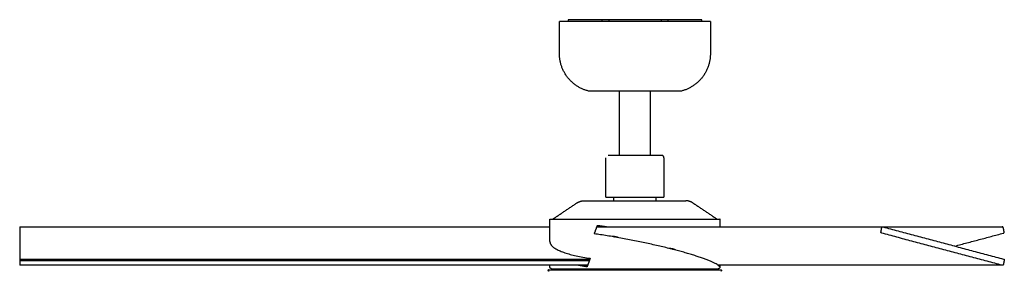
# Model space of a CAD drawing. Header units: millimetres. Extents: x 2613 to 4704, y -6438 to -5094.
# Tile 2 of 2: x 3856 to 4704, y -6438 to -6221. Entities that reach past the tile are written whole.
import ezdxf

# ---------------------------------------------------------------- set-up
doc = ezdxf.new("R2010")
doc.units = ezdxf.units.MM
doc.layers.add('Make2D$Visible$Curvas', color=7, linetype='Continuous')

msp = doc.modelspace()

# ---------------------------------------------------------------- linework, layer by layer
at = {"layer": 'Make2D$Visible$Curvas', "color": 7, "lineweight": -3, "true_color": 0xffffff}
for points, weights, knots in [([(4450.850323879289, -6222.747749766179), (4450.85032387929, -6222.747749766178), (4385.850323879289, -6222.747749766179), (4320.850323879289, -6222.747749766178), (4320.850323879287, -6222.747749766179)], [1, 0.7071067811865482, 1, 0.7071067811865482, 1], [0, 0, 0, 102.1017612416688, 102.1017612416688, 204.2035224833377, 204.2035224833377, 204.2035224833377]), ([(4345.85032387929, -6282.747749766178), (4334.823785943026, -6279.95678272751), (4327.837054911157, -6270.981281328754), (4320.850323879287, -6262.005779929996), (4320.850323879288, -6250.631509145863)], [1.000000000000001, 0.8945528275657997, 0.8945528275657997, 0.8945528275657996, 1.000000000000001], [0, 0, 0, 22.74854156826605, 22.74854156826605, 45.49708313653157, 45.49708313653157, 45.49708313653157]), ([(4450.85032387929, -6250.631509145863), (4450.85032387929, -6262.005779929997), (4443.86359284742, -6270.981281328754), (4436.87686181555, -6279.95678272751), (4425.850323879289, -6282.747749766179)], [1.000000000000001, 0.8945528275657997, 0.8945528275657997, 0.8945528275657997, 1.000000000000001], [0, 0, 0, 22.74854156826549, 22.74854156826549, 45.49708313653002, 45.49708313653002, 45.49708313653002]), ([(4425.850323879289, -6282.747749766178), (4425.850323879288, -6282.747749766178), (4385.850323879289, -6282.747749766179), (4345.850323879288, -6282.747749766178), (4345.850323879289, -6282.747749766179)], [1, 0.7071067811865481, 1, 0.7071067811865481, 1], [-125.663706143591, -125.663706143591, -125.663706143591, -62.83185307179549, -62.83185307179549, 0, 0, 0]), ([(4362.925833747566, -6338.139967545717), (4362.925833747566, -6338.139967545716), (4369.640261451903, -6338.139967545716), (4376.35468915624, -6338.139967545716), (4385.850323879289, -6338.139967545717), (4395.345958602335, -6338.139967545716), (4402.060386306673, -6338.139967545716), (4408.77481401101, -6338.139967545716), (4408.774814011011, -6338.139967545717)], [1, 0.8535533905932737, 0.8535533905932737, 0.8535533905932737, 1, 0.8535533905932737, 0.8535533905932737, 0.8535533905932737, 1], [0, 0, 0, 18.99126944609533, 18.99126944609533, 37.98253889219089, 37.98253889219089, 56.97380833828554, 56.97380833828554, 75.96507778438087, 75.96507778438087, 75.96507778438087]), ([(4410.827137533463, -6340.192291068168), (4410.827137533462, -6339.342190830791), (4410.226025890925, -6338.741079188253), (4409.624914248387, -6338.139967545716), (4408.774814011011, -6338.139967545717)], [1, 0.8535533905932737, 0.8535533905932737, 0.8535533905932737, 1], [0, 0, 0, 1.700200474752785, 1.700200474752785, 3.400400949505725, 3.400400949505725, 3.400400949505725]), ([(4342.032165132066, -6377.247749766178), (4342.032165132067, -6377.247749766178), (4385.850323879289, -6377.247749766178), (4429.668482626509, -6377.247749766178), (4429.66848262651, -6377.247749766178)], [1, 0.7071067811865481, 1, 0.7071067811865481, 1], [-137.658805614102, -137.658805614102, -137.658805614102, -68.82940280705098, -68.82940280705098, 0, 0, 0]), ([(4360.873510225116, -6374.113512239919), (4360.873510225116, -6374.113512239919), (4385.850323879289, -6374.113512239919), (4410.827137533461, -6374.113512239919), (4410.827137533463, -6374.113512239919)], [1, 0.7071067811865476, 1, 0.7071067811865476, 1], [0, 0, 0, 39.23348714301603, 39.23348714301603, 78.46697428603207, 78.46697428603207, 78.46697428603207]), ([(4312.607868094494, -6392.998050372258), (4312.607868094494, -6392.998050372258), (4385.850323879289, -6392.998050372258), (4459.092779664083, -6392.998050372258), (4459.092779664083, -6392.998050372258)], [1, 0.7071067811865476, 1, 0.7071067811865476, 1], [-230.097961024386, -230.097961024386, -230.097961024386, -115.048980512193, -115.048980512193, 0, 0, 0]), ([(4458.895052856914, -6434.202038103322), (4456.048111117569, -6429.169428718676), (4422.471551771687, -6420.218467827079), (4386.896843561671, -6410.734833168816), (4350.821300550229, -6405.789798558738)], [0.861164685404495, 0.820167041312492, 1, 0.8114826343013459, 0.8656393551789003], [-162.4202043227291, -162.4202043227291, -162.4202043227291, -83.53336710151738, -83.53336710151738, 0, 0, 0]), ([(4368.488382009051, -6408.533458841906), (4368.34696624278, -6408.502854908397), (4368.209204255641, -6408.471064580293), (4366.389761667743, -6408.05120509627), (4366.432308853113, -6407.838402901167)], [0.9645882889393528, 0.9804619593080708, 1, 0.7916504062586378, 1], [-4.875715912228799, -4.875715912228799, -4.875715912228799, -4.567527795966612, -4.567527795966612, -1.281073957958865, -1.281073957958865, -1.281073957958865]), ([(4366.774216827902, -6407.766168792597), (4367.738932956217, -6407.766168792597), (4369.558375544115, -6408.186028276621), (4371.377818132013, -6408.605887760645), (4371.335270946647, -6408.818689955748)], [1, 0.7916504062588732, 1, 0.7916504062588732, 1], [-7.853981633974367, -7.853981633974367, -7.853981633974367, -4.567527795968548, -4.567527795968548, -1.281073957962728, -1.281073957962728, -1.281073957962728]), ([(4415.715091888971, -6418.183621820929), (4416.679808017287, -6418.18362182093), (4418.499250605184, -6418.603481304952), (4420.318693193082, -6419.023340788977), (4420.276146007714, -6419.236142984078)], [1, 0.7916504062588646, 1, 0.7916504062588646, 1], [-7.853981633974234, -7.853981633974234, -7.853981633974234, -4.567527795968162, -4.567527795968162, -1.281073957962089, -1.281073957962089, -1.281073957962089]), ([(3855.860757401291, -6427.489665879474), (3855.86075740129, -6427.489665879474), (3855.86075740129, -6427.892098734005), (3855.860757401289, -6428.294531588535), (3855.860757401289, -6428.691824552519)], [1, 0.8641799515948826, 1, 0.8641799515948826, 1], [0.06717725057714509, 0.06717725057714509, 0.06717725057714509, 0.9052492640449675, 0.9052492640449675, 1.74332127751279, 1.74332127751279, 1.74332127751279]), ([(4703.355439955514, -6427.489665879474), (4703.756181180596, -6427.489665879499), (4703.95399265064, -6427.892098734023), (4704.151804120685, -6428.294531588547), (4703.946347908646, -6428.691824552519)], [1, 0.8641799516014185, 1, 0.8641799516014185, 1], [0.06717725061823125, 0.06717725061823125, 0.06717725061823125, 0.9052492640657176, 0.9052492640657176, 1.743321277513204, 1.743321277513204, 1.743321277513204]), ([(4311.259480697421, -6436.747749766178), (4311.259480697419, -6436.747749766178), (4385.850323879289, -6436.747749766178), (4460.441167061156, -6436.747749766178), (4460.441167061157, -6436.747749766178)], [1, 0.7071067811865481, 1, 0.7071067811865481, 1], [-234.3340449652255, -234.3340449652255, -234.3340449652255, -117.1670224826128, -117.1670224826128, 0, 0, 0])]:
    msp.add_rational_spline(points, weights, degree=2, knots=knots, dxfattribs=at)
for points, degree in [([(4320.850323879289, -6250.631509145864), (4320.850323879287, -6222.747749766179)], 1), ([(4328.350323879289, -6221.288310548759), (4328.350323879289, -6222.747749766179)], 1), ([(4357.350323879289, -6221.288310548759), (4331.350323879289, -6221.288310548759)], 1), ([(4363.350323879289, -6221.288310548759), (4357.350323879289, -6221.288310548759)], 1), ([(4357.350323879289, -6221.288310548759), (4357.350323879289, -6222.747749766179)], 1), ([(4408.350323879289, -6221.288310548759), (4363.350323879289, -6221.288310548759)], 1), ([(4363.350323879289, -6221.288310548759), (4363.350323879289, -6222.746613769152)], 1), ([(4408.350323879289, -6221.288310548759), (4408.350323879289, -6222.747749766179)], 1), ([(4414.351618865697, -6221.288310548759), (4408.350323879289, -6221.288310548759)], 1), ([(4440.350323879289, -6221.288310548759), (4414.350323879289, -6221.288310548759)], 1), ([(4414.350323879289, -6222.747749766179), (4414.350323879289, -6221.288310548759)], 1), ([(4443.350323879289, -6222.747188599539), (4443.350323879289, -6221.288310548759)], 1), ([(4450.850323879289, -6222.747749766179), (4450.850323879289, -6250.631509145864)], 1), ([(4372.604374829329, -6338.147749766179), (4372.604374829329, -6282.747749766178)], 1), ([(4399.096272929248, -6282.747749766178), (4399.096272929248, -6338.147749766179)], 1), ([(4360.873510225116, -6374.113512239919), (4360.873510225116, -6340.192291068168)], 1), ([(4410.827137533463, -6340.192291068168), (4410.827137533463, -6374.113512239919)], 1), ([(4367.73156800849, -6377.247749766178), (4367.73156800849, -6374.113512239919)], 1), ([(4403.969079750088, -6374.113512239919), (4403.969079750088, -6377.247749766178)], 1), ([(4315.120443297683, -6392.995289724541), (4335.64567549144, -6379.284032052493)], 1), ([(4436.054972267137, -6379.284032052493), (4456.58513376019, -6392.99858259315)], 1), ([(4312.607868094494, -6412.496481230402), (4312.607868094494, -6392.998050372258)], 1), ([(4459.092779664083, -6392.998050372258), (4459.092779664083, -6399.797893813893)], 1), ([(3855.860757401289, -6399.797893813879), (4312.603647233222, -6399.797893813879)], 1), ([(3855.86075740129, -6399.823523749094), (3855.86075740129, -6427.489665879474)], 1), ([(4353.112053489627, -6399.797893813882), (4599.311523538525, -6399.797893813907)], 1), ([(4597.785847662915, -6403.983237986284), (4598.46769430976, -6400.572942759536)], 1), ([(4599.311523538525, -6399.797893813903), (4702.37869069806, -6399.797893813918)], 1), ([(4599.506336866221, -6399.823523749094), (4703.297332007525, -6427.49250343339)], 1), ([(4703.904366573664, -6403.983237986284), (4703.22251992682, -6400.572942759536)], 1), ([(4702.225858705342, -6432.851538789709), (4598.434863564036, -6405.182559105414)], 1), ([(4661.432165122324, -6416.331935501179), (4703.255350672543, -6405.182559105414)], 1), ([(3855.860757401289, -6427.489665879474), (4347.047411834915, -6427.489665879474)], 1), ([(3855.86075740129, -6427.49250343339), (3855.863593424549, -6427.49250343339)], 1), ([(3855.86075740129, -6428.691824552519), (3855.86075740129, -6432.102119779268)], 1), ([(3855.86075740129, -6428.691824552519), (4346.606597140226, -6428.691824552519)], 1), ([(4703.946347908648, -6428.691824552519), (4703.264501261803, -6432.102119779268)], 1), ([(4345.128969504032, -6432.877168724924), (3855.860757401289, -6432.877168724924)], 1), ([(4312.607868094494, -6434.372749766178), (4312.607868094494, -6432.875969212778)], 1), ([(4314.104574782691, -6435.872749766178), (4314.104574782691, -6435.872749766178), (4316.034555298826, -6435.872749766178), (4319.568937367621, -6435.872749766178)], 3), ([(4335.120746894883, -6435.872749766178), (4341.753528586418, -6435.872749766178), (4357.683837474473, -6435.872749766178), (4385.850323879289, -6435.872749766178), (4414.016810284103, -6435.872749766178), (4429.947119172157, -6435.872749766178), (4436.579900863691, -6435.872749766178)], 3), ([(4367.712392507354, -6436.747749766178), (4367.712392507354, -6435.871510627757)], 1), ([(4403.988255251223, -6435.872749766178), (4403.988255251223, -6436.747749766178)], 1), ([(4452.131710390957, -6435.872749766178), (4455.750329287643, -6435.872749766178), (4457.687158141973, -6435.872749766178), (4457.592779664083, -6435.872749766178)], 3), ([(4702.420672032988, -6432.877168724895), (4457.619950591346, -6432.87716872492)], 1), ([(4459.092779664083, -6432.87716872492), (4459.092779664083, -6434.372749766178)], 1)]:
    msp.add_open_spline(points, degree=degree, dxfattribs=at)
for points, weights in [([(4331.350323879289, -6221.288310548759), (4328.350323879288, -6221.288310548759), (4328.350323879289, -6221.288310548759)], [1, 0.7071067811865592, 1]), ([(4443.350323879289, -6221.288310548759), (4443.350323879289, -6221.28831054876), (4440.350323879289, -6221.288310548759)], [1, 0.7071067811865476, 1]), ([(4335.645675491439, -6379.284032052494), (4338.545833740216, -6377.346669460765), (4342.032165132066, -6377.247749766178)], [0.8618426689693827, 0.887005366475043, 0.988551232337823]), ([(4436.054972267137, -6379.284032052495), (4433.154814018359, -6377.346669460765), (4429.668482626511, -6377.247749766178)], [0.8618426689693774, 0.8870053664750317, 0.9885512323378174]), ([(3855.860757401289, -6399.79789381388), (3855.86075740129, -6399.797893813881), (3855.860757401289, -6399.823523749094)], [1, 0.9935718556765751, 1]), ([(4350.821300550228, -6405.789798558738), (4352.199005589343, -6402.246689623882), (4353.607572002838, -6398.458567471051)], [0.8656393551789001, 0.8634387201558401, 0.8616387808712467]), ([(4360.62169316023, -6399.798472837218), (4356.975264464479, -6399.229572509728), (4353.502970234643, -6398.740679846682)], [0.8557676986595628, 0.8581715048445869, 0.8631848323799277]), ([(4353.607572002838, -6398.458567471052), (4357.884934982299, -6399.071695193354), (4362.397909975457, -6399.797928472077)], [0.8616387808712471, 0.856218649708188, 0.8544319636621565]), ([(4452.18909413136, -6399.823523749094), (4452.285236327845, -6399.797893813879), (4452.383907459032, -6399.797893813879)], [1, 0.9935718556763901, 1]), ([(4452.383907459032, -6399.797893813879), (4452.482602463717, -6399.79789381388), (4452.578766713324, -6399.823535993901)], [1, 0.961725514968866, 0.9369284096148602]), ([(4598.46769430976, -6400.572942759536), (4598.62265582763, -6399.797893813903), (4599.311523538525, -6399.79789381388)], [1, 0.7826081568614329, 1]), ([(4599.311523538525, -6399.79789381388), (4599.410194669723, -6399.797893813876), (4599.506336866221, -6399.823523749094)], [1, 0.9935718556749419, 1]), ([(4702.37869069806, -6399.797893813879), (4702.28001956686, -6399.797893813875), (4702.183877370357, -6399.823523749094)], [1, 0.9935718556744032, 1]), ([(4703.22251992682, -6400.572942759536), (4703.067558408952, -6399.79789381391), (4702.37869069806, -6399.797893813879)], [1, 0.7826081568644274, 1]), ([(4366.432308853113, -6407.838402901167), (4366.446751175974, -6407.766168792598), (4366.774216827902, -6407.766168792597)], [1, 0.9673561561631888, 1]), ([(4370.993362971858, -6408.890924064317), (4370.696767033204, -6408.890924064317), (4370.206909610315, -6408.830975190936)], [1, 0.9251427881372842, 0.904075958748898]), ([(4371.335270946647, -6408.818689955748), (4371.320828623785, -6408.890924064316), (4370.993362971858, -6408.890924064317)], [1, 0.967356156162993, 1]), ([(4598.434863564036, -6405.182559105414), (4597.591034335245, -6404.95760805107), (4597.785847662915, -6403.983237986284)], [1, 0.7071067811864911, 1]), ([(4703.255350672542, -6405.182559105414), (4704.099179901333, -6404.957608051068), (4703.904366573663, -6403.983237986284)], [1, 0.7071067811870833, 1]), ([(4312.607868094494, -6412.496481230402), (4312.607868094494, -6421.912072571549), (4347.277081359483, -6426.870807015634)], [1, 0.8125817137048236, 0.8650161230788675]), ([(4415.675962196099, -6418.460170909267), (4415.358364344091, -6418.329976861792), (4415.373183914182, -6418.255855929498)], [0.89974328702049, 0.9160283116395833, 1]), ([(4415.373183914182, -6418.255855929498), (4415.387626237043, -6418.183621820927), (4415.715091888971, -6418.183621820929)], [1, 0.9673561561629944, 1]), ([(4419.934238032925, -6419.308377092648), (4419.353439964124, -6419.308377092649), (4418.229754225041, -6419.108669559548)], [1, 0.8632244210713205, 0.9060273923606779]), ([(4420.276146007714, -6419.236142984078), (4420.261703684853, -6419.308377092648), (4419.934238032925, -6419.308377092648)], [1, 0.967356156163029, 1]), ([(4347.277081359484, -6426.870807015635), (4345.955737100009, -6430.416610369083), (4344.670312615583, -6434.202038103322)], [0.8650161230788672, 0.8628939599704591, 0.861164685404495]), ([(4703.297332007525, -6427.49250343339), (4703.326334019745, -6427.489665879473), (4703.355439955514, -6427.489665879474)], [1, 0.9991069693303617, 1]), ([(3855.86075740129, -6432.102119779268), (3855.860757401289, -6432.877168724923), (3855.860757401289, -6432.877168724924)], [1, 0.7826081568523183, 1]), ([(4311.218413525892, -6437.046623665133), (4311.218413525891, -6436.894365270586), (4311.259480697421, -6436.747749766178)], [1, 0.9461493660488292, 0.9121004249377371]), ([(4311.870600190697, -6438.056580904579), (4311.218413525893, -6437.762179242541), (4311.218413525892, -6437.046623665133)], [0.8820380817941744, 0.7889663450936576, 1]), ([(4314.103108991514, -6435.872742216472), (4312.607868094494, -6435.867998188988), (4312.607868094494, -6434.372749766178)], [0.9986896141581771, 0.7077634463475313, 1]), ([(4319.568937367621, -6435.872749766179), (4325.030006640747, -6435.872749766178), (4335.120746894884, -6435.872749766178)], [0.8873251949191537, 0.8535533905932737, 0.8535533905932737]), ([(4344.670312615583, -6434.202038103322), (4340.797033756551, -6433.594077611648), (4337.29072759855, -6432.877168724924)], [0.861164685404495, 0.8559956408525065, 0.8543370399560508]), ([(4340.835182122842, -6432.877265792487), (4342.801858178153, -6433.250023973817), (4344.879155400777, -6433.589295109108)], [0.8556059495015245, 0.857113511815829, 0.8597283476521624]), ([(4436.579900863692, -6435.872749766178), (4446.670641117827, -6435.872749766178), (4452.131710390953, -6435.872749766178)], [0.8535533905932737, 0.8535533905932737, 0.8873251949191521]), ([(4459.092779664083, -6434.372749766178), (4459.092779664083, -6435.872749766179), (4457.592779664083, -6435.872749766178)], [1, 0.7071067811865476, 1]), ([(4458.933183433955, -6432.877168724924), (4458.915137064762, -6433.535935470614), (4458.895052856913, -6434.202038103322)], [0.861784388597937, 0.8614684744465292, 0.8611646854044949]), ([(4460.482234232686, -6437.046623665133), (4460.482234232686, -6437.762179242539), (4459.830047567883, -6438.056580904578)], [1, 0.7889663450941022, 0.8820380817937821]), ([(4460.482234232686, -6437.046623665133), (4460.482234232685, -6436.894365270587), (4460.441167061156, -6436.747749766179)], [1, 0.946149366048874, 0.912100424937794]), ([(4702.420672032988, -6432.877168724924), (4702.322000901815, -6432.877168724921), (4702.225858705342, -6432.851538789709)], [1, 0.9935718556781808, 1]), ([(4703.264501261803, -6432.102119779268), (4703.109539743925, -6432.877168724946), (4702.420672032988, -6432.877168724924)], [1, 0.782608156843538, 1])]:
    msp.add_rational_spline(points, weights, degree=2, dxfattribs=at)

doc.saveas('drawing.dxf')
